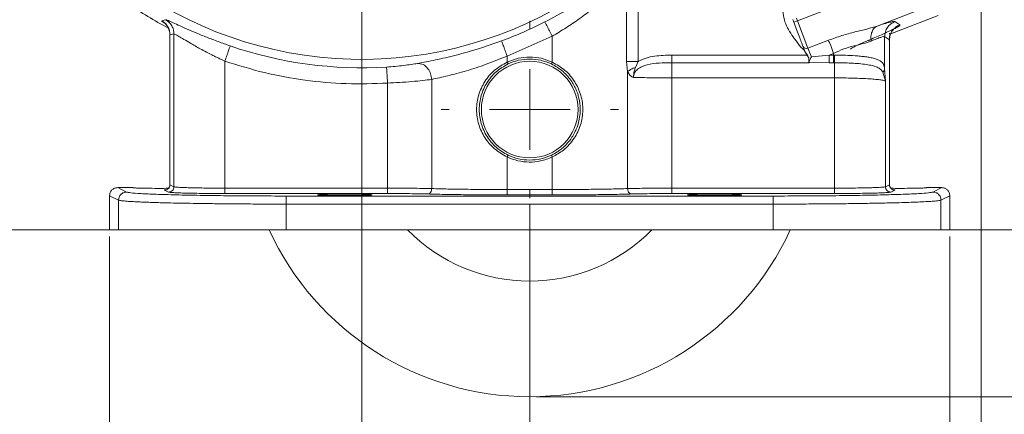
# Model space of a CAD drawing. Header units: inches. Extents: x 0.3 to 33.9, y 0.2 to 21.7.
# Tile 3 of 25: x 4.1 to 11.4, y 4.8 to 7.8. Entities that reach past the tile are written whole.
import ezdxf

# ---------------------------------------------------------------- set-up
doc = ezdxf.new("R2010")
doc.units = ezdxf.units.IN
doc.header["$MEASUREMENT"] = 0
doc.header["$PDSIZE"] = -1
doc.layers.add('SLD-0', color=7, linetype='Continuous', lineweight=15)
doc.styles.add('SLDTEXTSTYLE0', font='TXT', dxfattribs={"width": 0.75})
doc.dimstyles.new('SLDDIMSTYLE0', dxfattribs={"dimtxt": 0.25, "dimasz": 0.13, "dimexe": 0, "dimexo": 0.0625, "dimgap": 0.0625, "dimtad": 0, "dimtih": 1, "dimtoh": 1, "dimdec": 4, "dimrnd": 1e-09, "dimzin": 12, "dimdsep": 46, "dimtxsty": 'SLDTEXTSTYLE0', "dimsah": 1, "dimcen": 0.09, "dimadec": 0, "dimazin": 3, "dimtfac": 1, "dimtdec": 4, "dimtofl": 0, "dimtmove": 0, "dimatfit": 3, "dimfxl": 1, "dimfrac": 2, "dimtolj": 1, "dimtzin": 12, "dimarcsym": 0})
doc.dimstyles.new('SLDDIMSTYLE1', dxfattribs={"dimtxt": 0.25, "dimasz": 0.13, "dimexe": 0, "dimexo": 0.0625, "dimgap": 0.0625, "dimtad": 0, "dimtih": 1, "dimtoh": 1, "dimdec": 4, "dimrnd": 1e-09, "dimzin": 4, "dimdsep": 46, "dimtxsty": 'SLDTEXTSTYLE0', "dimsah": 1, "dimcen": 0.09, "dimadec": 0, "dimazin": 1, "dimtfac": 1, "dimtdec": 4, "dimtofl": 0, "dimtmove": 0, "dimatfit": 3, "dimfxl": 1, "dimfrac": 2, "dimtolj": 1, "dimtzin": 12, "dimarcsym": 0})
doc.dimstyles.new('SLDDIMSTYLE2', dxfattribs={"dimtxt": 0.25, "dimasz": 0.13, "dimexe": 0, "dimexo": 0.0625, "dimgap": 0.0625, "dimtad": 0, "dimtih": 1, "dimtoh": 1, "dimdec": 4, "dimrnd": 1e-09, "dimzin": 12, "dimdsep": 46, "dimtxsty": 'SLDTEXTSTYLE0', "dimsah": 1, "dimcen": 0.09, "dimadec": 0, "dimazin": 3, "dimtfac": 1, "dimtdec": 4, "dimtmove": 0, "dimatfit": 0, "dimfxl": 1, "dimfrac": 2, "dimtolj": 1, "dimtzin": 12, "dimarcsym": 0})

# ---------------------------------------------------------------- blocks, each defined once
blk = doc.blocks.new('*D10')
at = {"layer": 'SLD-0'}
for p, q in [((6.6938, 13.5153), (14.6169, 13.5153)), ((14.4919, 13.5153), (14.4919, 9.6539)), ((14.0128, 9.2798), (13.9621, 9.2798)), ((13.9621, 9.2798), (13.9621, 8.883)), ((14.971, 9.2798), (15.0218, 9.2798)), ((15.0218, 9.2798), (15.0218, 8.883)), ((13.9621, 8.883), (14.0128, 8.883)), ((15.0218, 8.883), (14.971, 8.883)), ((14.4919, 4.9707), (14.4919, 8.8322)), ((7.9438, 4.9707), (14.6169, 4.9707))]:
    blk.add_line(p, q, dxfattribs=at)
for points in [[(14.4919, 13.5153), (14.4719, 13.3853), (14.5119, 13.3853)], [(14.4919, 4.9707), (14.5119, 5.1007), (14.4719, 5.1007)]]:
    blk.add_solid(points, dxfattribs=at)
at = {"layer": 'SLD-0', "char_height": 0.25, "attachment_point": 1, "style": 'SLDTEXTSTYLE0'}
for s, insert in [('8.54', (14.0671, 9.6529, 0.0039)), ('217.0', (14.0763, 9.2052, 0.0039))]:
    blk.add_mtext(s, dxfattribs=dict(at, insert=insert))
blk = doc.blocks.new('*D11')
at = {"layer": 'SLD-0'}
for p, q in [((6.6938, 13.5153), (12.9634, 13.5153)), ((12.8384, 13.5153), (12.8384, 10.2739)), ((12.3593, 9.8998), (12.3085, 9.8998)), ((12.3085, 9.8998), (12.3085, 9.503)), ((13.3175, 9.8998), (13.3683, 9.8998)), ((13.3683, 9.8998), (13.3683, 9.503)), ((12.3085, 9.503), (12.3593, 9.503)), ((12.8384, 6.2107), (12.8384, 9.4522)), ((13.3683, 9.503), (13.3175, 9.503)), ((11.003, 6.2107), (12.9634, 6.2107))]:
    blk.add_line(p, q, dxfattribs=at)
for points in [[(12.8384, 13.5153), (12.8184, 13.3853), (12.8584, 13.3853)], [(12.8384, 6.2107), (12.8584, 6.3407), (12.8184, 6.3407)]]:
    blk.add_solid(points, dxfattribs=at)
at = {"layer": 'SLD-0', "char_height": 0.25, "attachment_point": 1, "style": 'SLDTEXTSTYLE0'}
for s, insert in [('7.30', (12.4136, 10.2729, 0.0039)), ('185.5', (12.4228, 9.8252, 0.0039))]:
    blk.add_mtext(s, dxfattribs=dict(at, insert=insert))
blk = doc.blocks.new('*D12')
at = {"layer": 'SLD-0'}
for p, q in [((3.1739, 10.5509), (3.1739, 2.0898)), ((7.8938, 6.3962), (7.8938, 2.0898)), ((3.1739, 2.2148), (4.9151, 2.2148)), ((5.0547, 2.2516), (5.0039, 2.2516)), ((5.0039, 2.2516), (5.0039, 1.8547)), ((6.0129, 2.2516), (6.0637, 2.2516)), ((6.0637, 2.2516), (6.0637, 1.8547)), ((7.8938, 2.2148), (6.1525, 2.2148)), ((5.0039, 1.8547), (5.0547, 1.8547)), ((6.0637, 1.8547), (6.0129, 1.8547))]:
    blk.add_line(p, q, dxfattribs=at)
for points in [[(3.1739, 2.2148), (3.3039, 2.1948), (3.3039, 2.2348)], [(7.8938, 2.2148), (7.7638, 2.2348), (7.7638, 2.1948)]]:
    blk.add_solid(points, dxfattribs=at)
at = {"layer": 'SLD-0', "char_height": 0.25, "attachment_point": 1, "style": 'SLDTEXTSTYLE0'}
for s, insert in [('4.72', (5.109, 2.6247, 0.0039)), ('119.9', (5.1182, 2.177, 0.0039))]:
    blk.add_mtext(s, dxfattribs=dict(at, insert=insert))
blk = doc.blocks.new('*D13')
at = {"layer": 'SLD-0'}
for p, q in [((11.252, 8.0773), (11.252, 2.0898)), ((7.8938, 6.3962), (7.8938, 2.0898)), ((7.8938, 2.2148), (9.0466, 2.2148)), ((9.1861, 2.2516), (9.1354, 2.2516)), ((9.1354, 2.2516), (9.1354, 1.8547)), ((9.9596, 2.2516), (10.0104, 2.2516)), ((10.0104, 2.2516), (10.0104, 1.8547)), ((11.252, 2.2148), (10.0992, 2.2148)), ((9.1354, 1.8547), (9.1861, 1.8547)), ((10.0104, 1.8547), (9.9596, 1.8547))]:
    blk.add_line(p, q, dxfattribs=at)
for points in [[(7.8938, 2.2148), (8.0238, 2.1948), (8.0238, 2.2348)], [(11.252, 2.2148), (11.122, 2.2348), (11.122, 2.1948)]]:
    blk.add_solid(points, dxfattribs=at)
at = {"layer": 'SLD-0', "char_height": 0.25, "attachment_point": 1, "style": 'SLDTEXTSTYLE0'}
for s, insert in [('3.36', (9.1481, 2.6247, -0.972)), ('85.3', (9.2496, 2.177, -0.972))]:
    blk.add_mtext(s, dxfattribs=dict(at, insert=insert))
blk = doc.blocks.new('*D14')
at = {"layer": 'SLD-0'}
for p, q in [((7.8938, 6.3962), (7.8938, 3.2709)), ((4.7688, 6.1607), (4.7688, 3.2709)), ((4.7688, 3.3959), (5.805, 3.3959)), ((5.9445, 3.4327), (5.8938, 3.4327)), ((5.8938, 3.4327), (5.8938, 3.0358)), ((6.718, 3.4327), (6.7688, 3.4327)), ((6.7688, 3.4327), (6.7688, 3.0358)), ((7.8938, 3.3959), (6.8576, 3.3959)), ((5.8938, 3.0358), (5.9445, 3.0358)), ((6.7688, 3.0358), (6.718, 3.0358))]:
    blk.add_line(p, q, dxfattribs=at)
for points in [[(4.7688, 3.3959), (4.8988, 3.3759), (4.8988, 3.4159)], [(7.8938, 3.3959), (7.7638, 3.4159), (7.7638, 3.3759)]]:
    blk.add_solid(points, dxfattribs=at)
at = {"layer": 'SLD-0', "char_height": 0.25, "attachment_point": 1, "style": 'SLDTEXTSTYLE0'}
for s, insert in [('3.13', (5.9064, 3.8058, -0.972)), ('79.4', (6.008, 3.3581, -0.972))]:
    blk.add_mtext(s, dxfattribs=dict(at, insert=insert))
blk = doc.blocks.new('*D15')
at = {"layer": 'SLD-0'}
for p, q in [((7.8938, 6.3962), (7.8938, 3.2709)), ((11.0188, 6.1607), (11.0188, 3.2709)), ((7.8938, 3.3959), (8.93, 3.3959)), ((9.0695, 3.4327), (9.0188, 3.4327)), ((9.0188, 3.4327), (9.0188, 3.0358)), ((9.843, 3.4327), (9.8938, 3.4327)), ((9.8938, 3.4327), (9.8938, 3.0358)), ((11.0188, 3.3959), (9.9826, 3.3959)), ((9.0188, 3.0358), (9.0695, 3.0358)), ((9.8938, 3.0358), (9.843, 3.0358))]:
    blk.add_line(p, q, dxfattribs=at)
for points in [[(7.8938, 3.3959), (8.0238, 3.3759), (8.0238, 3.4159)], [(11.0188, 3.3959), (10.8888, 3.4159), (10.8888, 3.3759)]]:
    blk.add_solid(points, dxfattribs=at)
at = {"layer": 'SLD-0', "char_height": 0.25, "attachment_point": 1, "style": 'SLDTEXTSTYLE0'}
for s, insert in [('3.13', (9.0314, 3.8058, -0.972)), ('79.4', (9.133, 3.3581, -0.972))]:
    blk.add_mtext(s, dxfattribs=dict(at, insert=insert))
blk = doc.blocks.new('*D16')
at = {"layer": 'SLD-0'}
for p, q in [((6.6438, 9.3716), (6.6438, 4.2158)), ((7.8938, 6.3962), (7.8938, 4.2158)), ((6.6438, 4.3408), (6.3938, 4.3408)), ((6.882, 4.3776), (6.8313, 4.3776)), ((6.8313, 4.3776), (6.8313, 3.9807)), ((7.6555, 4.3776), (7.7063, 4.3776)), ((7.7063, 4.3776), (7.7063, 3.9807)), ((7.8938, 4.3408), (8.1438, 4.3408)), ((6.8313, 3.9807), (6.882, 3.9807)), ((7.7063, 3.9807), (7.6555, 3.9807))]:
    blk.add_line(p, q, dxfattribs=at)
for points in [[(6.6438, 4.3408), (6.5138, 4.3608), (6.5138, 4.3208)], [(7.8938, 4.3408), (8.0238, 4.3208), (8.0238, 4.3608)]]:
    blk.add_solid(points, dxfattribs=at)
at = {"layer": 'SLD-0', "char_height": 0.25, "attachment_point": 1, "style": 'SLDTEXTSTYLE0'}
for s, insert in [('1.25', (6.8439, 4.7507, -0.972)), ('31.8', (6.9455, 4.303, -0.972))]:
    blk.add_mtext(s, dxfattribs=dict(at, insert=insert))
blk = doc.blocks.new('*D17')
at = {"layer": 'SLD-0'}
for p, q in [((5.58, 10.4353), (2.1002, 10.4353)), ((2.2252, 10.4353), (2.2252, 8.7339)), ((1.7461, 8.3598), (1.6953, 8.3598)), ((1.6953, 8.3598), (1.6953, 7.963)), ((2.7043, 8.3598), (2.7551, 8.3598)), ((2.7551, 8.3598), (2.7551, 7.963)), ((1.6953, 7.963), (1.7461, 7.963)), ((2.2252, 6.2107), (2.2252, 7.9122)), ((2.7551, 7.963), (2.7043, 7.963)), ((4.7846, 6.2107), (2.1002, 6.2107))]:
    blk.add_line(p, q, dxfattribs=at)
for points in [[(2.2252, 10.4353), (2.2052, 10.3053), (2.2452, 10.3053)], [(2.2252, 6.2107), (2.2452, 6.3407), (2.2052, 6.3407)]]:
    blk.add_solid(points, dxfattribs=at)
at = {"layer": 'SLD-0', "char_height": 0.25, "attachment_point": 1, "style": 'SLDTEXTSTYLE0'}
for s, insert in [('4.22', (1.8004, 8.7329, -0.972)), ('107.3', (1.8096, 8.2852, -0.972))]:
    blk.add_mtext(s, dxfattribs=dict(at, insert=insert))
blk = doc.blocks.new('SW_CENTERMARKSYMBOL_1')
at = {"layer": 'SLD-0', "color": 0}
for p, q in [((0, 0.6), (0, 0.6595)), ((0, 0), (0, 0.3)), ((-0.6, 0), (-0.6595, 0)), ((0, 0), (-0.3, 0)), ((0, 0), (0, -0.3)), ((0, 0), (0.3, 0)), ((0.6, 0), (0.6595, 0)), ((0, -0.6), (0, -0.6595))]:
    blk.add_line(p, q, dxfattribs=at)

msp = doc.modelspace()

# ---------------------------------------------------------------- linework, layer by layer
at = {"color": 7, "linetype": 'Continuous', "lineweight": 15}
for p, q in [((8.6126, 7.46282), (8.6126, 8.06984)), ((8.70079, 7.46282), (8.70079, 8.06984)), ((10.80972, 8.12137), (9.88548, 7.76658)), ((10.89919, 7.88829), (10.47855, 7.72682)), ((5.15632, 7.76646), (5.18527, 7.77308)), ((9.85028, 7.77457), (9.85747, 7.75583)), ((9.88548, 7.76658), (9.85747, 7.75583)), ((9.87828, 7.78532), (9.88548, 7.76658)), ((9.88548, 7.76658), (9.96375, 7.56267)), ((10.93118, 7.80497), (10.57205, 7.66711)), ((10.61067, 7.75996), (10.64666, 7.73522)), ((5.21726, 7.66202), (5.21726, 6.54667)), ((5.21778, 7.66171), (5.24748, 7.66791)), ((5.21778, 6.54676), (5.21778, 7.66171)), ((5.24748, 6.53192), (5.24748, 7.66791)), ((7.72613, 7.50376), (8.06141, 7.65038)), ((8.06141, 7.65038), (8.06141, 7.45841)), ((9.96375, 7.56267), (10.11672, 7.62139)), ((10.53378, 7.64808), (10.53378, 7.41148)), ((10.53378, 7.64808), (10.56977, 7.62334)), ((10.56977, 7.62334), (10.56977, 6.54676)), ((10.57029, 6.54671), (10.57029, 7.62377)), ((9.96375, 7.56267), (9.98889, 7.49719)), ((7.72613, 7.45841), (7.72613, 7.50376)), ((9.9559, 7.51086), (8.95136, 7.51086)), ((9.93962, 7.53896), (9.94013, 7.53774)), ((9.94013, 7.53774), (9.9559, 7.51086)), ((9.94058, 7.53932), (9.94105, 7.53811)), ((9.94105, 7.53811), (9.9566, 7.51139)), ((9.98889, 7.49719), (10.12134, 7.51086)), ((10.12134, 7.51086), (10.1543, 7.52351)), ((10.1543, 7.51086), (10.12134, 7.51086)), ((10.1543, 7.52351), (10.1543, 7.51086)), ((10.16177, 7.51084), (10.1543, 7.51086)), ((5.62696, 6.5215), (5.62696, 7.46561)), ((7.73257, 7.44486), (7.72614, 7.45841)), ((8.06141, 7.45841), (8.05497, 7.44486)), ((8.6223, 7.38876), (8.6126, 7.46282)), ((8.70079, 7.46282), (8.68069, 7.41939)), ((9.97251, 7.45429), (8.95136, 7.45429)), ((9.97081, 7.45866), (9.97251, 7.45429)), ((9.97174, 7.45814), (9.97195, 7.45759)), ((9.97195, 7.45759), (9.97234, 7.45659)), ((9.97234, 7.45659), (9.97245, 7.45623)), ((9.97247, 7.45623), (10.12134, 7.45429)), ((10.12134, 7.45429), (10.1543, 7.45429)), ((10.16059, 7.45428), (10.1543, 7.45429)), ((10.53378, 7.41148), (10.54007, 7.31632)), ((7.16525, 6.51798), (7.16525, 7.32998)), ((8.6223, 6.51798), (8.6223, 7.38876)), ((8.95136, 6.5215), (8.95136, 7.34116)), ((8.95136, 7.34116), (10.16059, 7.34116)), ((10.16059, 7.34116), (10.16059, 6.5215)), ((10.52137, 7.38289), (10.54007, 7.31632)), ((6.83619, 7.30226), (6.83619, 6.5215)), ((10.54007, 7.31632), (10.54007, 6.53192)), ((7.72613, 6.51102), (7.72613, 6.75304)), ((7.72614, 6.75304), (7.73257, 6.76658)), ((8.06141, 6.75304), (8.05497, 6.76658)), ((8.06141, 6.75304), (8.06141, 6.51102)), ((4.82877, 6.52522), (4.89448, 6.49238)), ((4.82877, 6.52522), (4.94027, 6.52522)), ((4.94027, 6.52522), (4.95332, 6.52342)), ((5.21778, 6.54676), (5.24748, 6.53192)), ((5.62696, 6.5215), (6.83619, 6.5215)), ((8.95136, 6.5215), (10.16059, 6.5215)), ((10.54007, 6.53192), (10.56977, 6.54676)), ((10.57029, 6.54668), (10.57029, 6.54671)), ((10.84727, 6.52522), (10.95877, 6.52522)), ((10.89306, 6.49238), (10.95877, 6.52522)), ((4.76877, 6.46528), (4.83457, 6.4324)), ((4.76877, 6.21072), (4.76877, 6.46528)), ((5.20754, 6.49193), (5.17783, 6.50678)), ((6.83619, 6.48151), (5.62696, 6.48151)), ((6.08285, 6.46285), (9.70469, 6.46285)), ((7.72613, 6.51102), (8.06141, 6.51102)), ((8.06141, 6.47104), (7.72613, 6.47104)), ((10.16059, 6.48151), (8.95136, 6.48151)), ((10.60972, 6.50678), (10.58001, 6.49193)), ((11.01877, 6.46528), (10.95298, 6.4324)), ((11.01877, 6.21072), (11.01877, 6.46528)), ((4.83457, 6.4324), (4.83457, 6.21072)), ((6.08285, 6.40287), (6.08285, 6.21072)), ((9.70469, 6.40287), (6.08285, 6.40287)), ((9.70469, 6.40287), (9.70469, 6.21072)), ((10.95298, 6.4324), (10.95298, 6.21072)), ((4.76877, 6.21072), (4.83457, 6.21072)), ((4.83457, 6.21072), (6.08285, 6.21072)), ((6.08285, 6.21072), (9.70469, 6.21072)), ((9.70469, 6.21072), (10.95298, 6.21072)), ((10.95298, 6.21072), (11.01877, 6.21072))]:
    msp.add_line(p, q, dxfattribs=at)
at = {"color": 8, "linetype": 'Continuous', "lineweight": 15}
msp.add_line((10.42386, 7.62484), (10.41334, 7.61737), dxfattribs=at)
at = {"color": 7, "linetype": 'Continuous', "lineweight": 15}
msp.add_circle((7.89377, 7.10572), 0.3595, dxfattribs=at)
at = {"color": 8, "linetype": 'Continuous', "lineweight": 15}
msp.add_arc((6.64377, 10.43532), 2.95632, 192.140895, 331.341643, dxfattribs=at)
at = {"color": 7, "linetype": 'Continuous', "lineweight": 15}
for centre, radius, start, end in [((6.64377, 10.43532), 3.08, 235.683879, 242.141607), ((6.64377, 10.43532), 3.00507, 290.264624, 296.977795), ((6.64377, 10.43532), 3.01903, 251.099066, 273.514429), ((9.95197, 7.5884), 0.0283, 205.117058, 294.596291), ((7.89377, 7.10572), 2.135, 204.784327, 270), ((7.89377, 7.10572), 1.2755, 224.562398, 270), ((7.89377, 7.10572), 1.2755, 270, 315.437602), ((7.89377, 7.10572), 2.135, 270, 335.215673)]:
    msp.add_arc(centre, radius, start, end, dxfattribs=at)
for points, knots in [([(8.00701, 7.75726), (8.06593, 7.78856), (8.18393, 7.85124), (8.34738, 7.95474), (8.49736, 8.06058), (8.58046, 8.12704), (8.62209, 8.16034)], [0, 0, 0, 0, 0.2486008, 0.4977993, 0.7483564, 1, 1, 1, 1]), ([(8.06141, 7.65038), (8.09596, 7.67136), (8.16495, 7.71325), (8.26641, 7.78255), (8.35563, 7.84858), (8.43303, 7.91037), (8.49742, 7.96482), (8.55796, 8.01854), (8.59443, 8.05278), (8.6126, 8.06984)], [0, 0, 0, 0, 0.1620415, 0.3236402, 0.4991122, 0.624439, 0.7500882, 0.8754622, 1, 1, 1, 1]), ([(9.76622, 7.99073), (9.76595, 7.97911), (9.76542, 7.95644), (9.76673, 7.92438), (9.77008, 7.89502), (9.7734, 7.85575), (9.7795, 7.80468), (9.79566, 7.74272), (9.82518, 7.6859), (9.85629, 7.64167), (9.88323, 7.60666), (9.89953, 7.58257), (9.91449, 7.56436), (9.92998, 7.55453), (9.93642, 7.54413), (9.93962, 7.53896)], [0, 0, 0, 0, 0.0696248, 0.135872, 0.1920294, 0.2466448, 0.3720298, 0.4999181, 0.6277969, 0.7531801, 0.8237003, 0.8923513, 0.9276181, 0.9640204, 1, 1, 1, 1]), ([(5.15632, 7.76646), (5.16519, 7.76057), (5.18292, 7.74879), (5.20233, 7.72306), (5.21532, 7.69357), (5.21696, 7.67233), (5.21778, 7.66171)], [0, 0, 0, 0, 0.25000195, 0.5, 0.74999805, 1, 1, 1, 1]), ([(5.18527, 7.77308), (5.18878, 7.77246), (5.1958, 7.77122), (5.22916, 7.75691), (5.27706, 7.73529), (5.33841, 7.70773), (5.41026, 7.67657), (5.4904, 7.64365), (5.57628, 7.61046), (5.636, 7.58952), (5.66581, 7.57907)], [0, 0, 0, 0, 0.1277255, 0.2548353, 0.3809509, 0.5064395, 0.6310282, 0.7546119, 0.8775348, 1, 1, 1, 1]), ([(5.18527, 7.77308), (5.19423, 7.76721), (5.21217, 7.75547), (5.23183, 7.72965), (5.24499, 7.69998), (5.24665, 7.6786), (5.24748, 7.66791)], [0, 0, 0, 0, 0.25000193, 0.50000329, 0.75000144, 1, 1, 1, 1]), ([(5.1882, 7.73991), (5.18747, 7.74026), (5.1863, 7.7408), (5.19278, 7.7334), (5.20015, 7.72311), (5.20749, 7.70935), (5.2152, 7.68868), (5.21643, 7.67222), (5.21726, 7.66105)], [0, 0, 0, 0, 0.2804599, 0.4477384, 0.5732872, 0.6789221, 0.7821454, 1, 1, 1, 1]), ([(5.20508, 7.71323), (5.20584, 7.71182), (5.20877, 7.70637), (5.21518, 7.68841), (5.21642, 7.67211), (5.21727, 7.66105)], [0, 0, 0, 0, 0.101501, 0.390368, 1, 1, 1, 1]), ([(10.11672, 7.62139), (10.1499, 7.63332), (10.21532, 7.65686), (10.3121, 7.6828), (10.40201, 7.70377), (10.45352, 7.71929), (10.47855, 7.72682)], [0, 0, 0, 0, 0.2652025, 0.5230816, 0.7683608, 1, 1, 1, 1]), ([(10.64666, 7.73522), (10.64706, 7.73458), (10.64787, 7.73329), (10.64442, 7.72957), (10.63881, 7.72547), (10.63269, 7.72161), (10.62746, 7.71852), (10.62148, 7.71514), (10.61473, 7.7115), (10.60366, 7.70571), (10.58653, 7.69716), (10.564, 7.68645), (10.54178, 7.67621), (10.50048, 7.65755), (10.45794, 7.63939), (10.42386, 7.62484)], [0, 0, 0, 0, 0.0801855, 0.1607443, 0.2415159, 0.2797187, 0.3178632, 0.3560167, 0.3942462, 0.4326183, 0.5257854, 0.6198304, 0.6826351, 0.7456971, 1, 1, 1, 1]), ([(10.47855, 7.72682), (10.47062, 7.72204), (10.45477, 7.71246), (10.43894, 7.68541), (10.4304, 7.65213), (10.43238, 7.62734), (10.43336, 7.61495)], [0, 0, 0, 0, 0.24999502, 0.50000176, 0.7499944, 1, 1, 1, 1]), ([(10.47855, 7.72682), (10.49699, 7.73267), (10.53392, 7.74437), (10.57392, 7.75536), (10.60181, 7.76141), (10.60772, 7.76044), (10.61067, 7.75996)], [0, 0, 0, 0, 0.2512882, 0.5031128, 0.7523636, 1, 1, 1, 1]), ([(5.24748, 7.66791), (5.25016, 7.66723), (5.25565, 7.66585), (5.28211, 7.65085), (5.32022, 7.62805), (5.36285, 7.60276), (5.40468, 7.57871), (5.44456, 7.55647), (5.48649, 7.53396), (5.52499, 7.51422), (5.55595, 7.49885), (5.58089, 7.48687), (5.60432, 7.47589), (5.61958, 7.46896), (5.62696, 7.46561)], [0, 0, 0, 0, 0.1193214, 0.2444647, 0.3682555, 0.493693, 0.5747772, 0.6549957, 0.7469892, 0.8246597, 0.8737475, 0.9184699, 0.9605532, 1, 1, 1, 1]), ([(10.42386, 7.62484), (10.40346, 7.61613), (10.36298, 7.59885), (10.31825, 7.57809), (10.2879, 7.56239), (10.28321, 7.55768), (10.28089, 7.55535)], [0, 0, 0, 0, 0.2558997, 0.507701, 0.7554299, 1, 1, 1, 1]), ([(10.43336, 7.61495), (10.4476, 7.62087), (10.47551, 7.63249), (10.50592, 7.64351), (10.52704, 7.64953), (10.53154, 7.64856), (10.53378, 7.64808)], [0, 0, 0, 0, 0.2576885, 0.5051676, 0.7534561, 1, 1, 1, 1]), ([(10.56839, 7.61841), (10.56838, 7.62208), (10.56835, 7.62956), (10.56952, 7.64363), (10.57177, 7.65853), (10.57301, 7.66938), (10.57025, 7.67174), (10.56885, 7.67293)], [0, 0, 0, 0, 0.09485142, 0.1934305, 0.41862635, 0.70662265, 1, 1, 1, 1]), ([(7.05899, 7.44877), (7.10179, 7.45675), (7.18698, 7.47262), (7.34445, 7.50915), (7.51283, 7.55589), (7.62741, 7.59616), (7.6846, 7.61626)], [0, 0, 0, 0, 0.2531232, 0.5037522, 0.7523223, 1, 1, 1, 1]), ([(10.1543, 7.52351), (10.17961, 7.53511), (10.22978, 7.5581), (10.30594, 7.57956), (10.37651, 7.59515), (10.4144, 7.60834), (10.43336, 7.61495)], [0, 0, 0, 0, 0.2546965, 0.5046696, 0.7520292, 1, 1, 1, 1]), ([(7.16525, 7.32998), (7.20372, 7.33826), (7.28072, 7.35482), (7.42133, 7.39248), (7.57205, 7.44109), (7.67419, 7.48263), (7.72613, 7.50376)], [0, 0, 0, 0, 0.2490619, 0.4984723, 0.7449366, 1, 1, 1, 1]), ([(8.06141, 7.45841), (8.03449, 7.46913), (7.98071, 7.49055), (7.89377, 7.49906), (7.80684, 7.49055), (7.75306, 7.46913), (7.72614, 7.45841)], [0, 0, 0, 0, 0.2502608, 0.5, 0.7497392, 1, 1, 1, 1]), ([(8.95136, 7.51086), (8.90843, 7.50974), (8.84396, 7.50805), (8.75885, 7.49152), (8.72013, 7.47238), (8.70079, 7.46282)], [0, 0, 0, 0, 0.4994387, 0.7499912, 1, 1, 1, 1]), ([(9.94058, 7.53932), (9.94056, 7.53932), (9.94054, 7.53932), (9.94042, 7.53928), (9.9403, 7.53923), (9.94014, 7.53917), (9.93992, 7.53908), (9.93974, 7.53901), (9.93962, 7.53896)], [0, 0, 0, 0, 0.2395307, 0.3684849, 0.499883, 0.6316154, 0.7605699, 1, 1, 1, 1]), ([(9.94013, 7.53774), (9.94026, 7.53779), (9.94053, 7.5379), (9.94084, 7.53802), (9.94102, 7.53809), (9.94104, 7.5381), (9.94105, 7.53811)], [0, 0, 0, 0, 0.2704717, 0.5624115, 0.7894763, 1, 1, 1, 1]), ([(9.9559, 7.51086), (9.95597, 7.51091), (9.95611, 7.51102), (9.95631, 7.51117), (9.95648, 7.5113), (9.95656, 7.51136), (9.9566, 7.51139)], [0, 0, 0, 0, 0.2455749, 0.500002, 0.7543596, 1, 1, 1, 1]), ([(9.9559, 7.51086), (9.95941, 7.50643), (9.96466, 7.49979), (9.96918, 7.48981), (9.97078, 7.47964), (9.9692, 7.46807), (9.97027, 7.46179), (9.97081, 7.45866)], [0, 0, 0, 0, 0.2510557, 0.3762507, 0.5013299, 0.7508188, 1, 1, 1, 1]), ([(9.9566, 7.51139), (9.96009, 7.50681), (9.96528, 7.50001), (9.96975, 7.48985), (9.97144, 7.47958), (9.97006, 7.46779), (9.97118, 7.46134), (9.97174, 7.45814)], [0, 0, 0, 0, 0.2538129, 0.3773737, 0.5041878, 0.7536359, 1, 1, 1, 1]), ([(9.98889, 7.49719), (9.98664, 7.49298), (9.98216, 7.48457), (9.97597, 7.47317), (9.97146, 7.46346), (9.9718, 7.45946), (9.97195, 7.45759)], [0, 0, 0, 0, 0.2519107, 0.5031458, 0.7668592, 1, 1, 1, 1]), ([(10.16177, 7.51084), (10.1617, 7.50394), (10.16158, 7.49015), (10.16127, 7.47328), (10.16092, 7.46091), (10.1607, 7.45649), (10.16059, 7.45428)], [0, 0, 0, 0, 0.2797701, 0.55953659, 0.77976305, 1, 1, 1, 1]), ([(10.16177, 7.51084), (10.18869, 7.5105), (10.24089, 7.50984), (10.30567, 7.50667), (10.35535, 7.50265), (10.39254, 7.49834), (10.42729, 7.49274), (10.45842, 7.48549), (10.4848, 7.47619), (10.5094, 7.46253), (10.52789, 7.44392), (10.53192, 7.42171), (10.53378, 7.41148)], [0, 0, 0, 0, 0.1384614, 0.2684568, 0.3505384, 0.4289336, 0.5036872, 0.5926669, 0.6763058, 0.754763, 0.8870666, 1, 1, 1, 1]), ([(6.82884, 7.42196), (6.85057, 7.42349), (6.89414, 7.42654), (6.95622, 7.43325), (7.01317, 7.4409), (7.04369, 7.44614), (7.05899, 7.44877)], [0, 0, 0, 0, 0.2478205, 0.4970866, 0.7478507, 1, 1, 1, 1]), ([(7.05899, 7.44877), (7.07301, 7.44775), (7.10106, 7.44573), (7.1358, 7.41399), (7.15836, 7.37331), (7.16295, 7.34443), (7.16525, 7.32998)], [0, 0, 0, 0, 0.2795799, 0.559159, 0.7795792, 1, 1, 1, 1]), ([(7.72613, 6.75304), (7.69355, 6.77157), (7.6286, 6.80851), (7.55625, 6.89446), (7.50943, 6.99505), (7.4934, 7.10572), (7.50946, 7.21638), (7.55623, 7.317), (7.62861, 7.40293), (7.69355, 7.43987), (7.72613, 7.45841)], [0, 0, 0, 0, 0.1260397, 0.251234, 0.3758464, 0.4999961, 0.6241569, 0.7487656, 0.8739621, 1, 1, 1, 1]), ([(7.73257, 6.76658), (7.70184, 6.78443), (7.64039, 6.82012), (7.57233, 6.9028), (7.52834, 6.99944), (7.51324, 7.10575), (7.52836, 7.21188), (7.56249, 7.28745), (7.59264, 7.33059), (7.61475, 7.35785), (7.65549, 7.4005), (7.70175, 7.42712), (7.73257, 7.44486)], [0, 0, 0, 0, 0.1250461, 0.2499824, 0.3749591, 0.4998238, 0.6247015, 0.7496759, 0.7912522, 0.812322, 0.8749552, 1, 1, 1, 1]), ([(8.05497, 7.44486), (8.06995, 7.43701), (8.10164, 7.42039), (8.13641, 7.39325), (8.16449, 7.36654), (8.18814, 7.34005), (8.21203, 7.3066), (8.23186, 7.27061), (8.24576, 7.23788), (8.25624, 7.20564), (8.26387, 7.17252), (8.26852, 7.13709), (8.27068, 7.07791), (8.26181, 7.02053), (8.24308, 6.96668), (8.22857, 6.93422), (8.20457, 6.89263), (8.17253, 6.85202), (8.13708, 6.81878), (8.1078, 6.79668), (8.08161, 6.77999), (8.06367, 6.77096), (8.05497, 6.76658)], [0, 0, 0, 0, 0.0596561, 0.1262689, 0.1553254, 0.1973826, 0.2524339, 0.3013006, 0.343374, 0.3786589, 0.4214992, 0.4635403, 0.5048181, 0.6305759, 0.6651181, 0.7071905, 0.756796, 0.835796, 0.8903122, 0.9290731, 0.9656251, 1, 1, 1, 1]), ([(8.06141, 7.45841), (8.09429, 7.43968), (8.15982, 7.40235), (8.23251, 7.31531), (8.27909, 7.21345), (8.29421, 7.10156), (8.27667, 6.99008), (8.22711, 6.88721), (8.1535, 6.80426), (8.09009, 6.76899), (8.06141, 6.75304)], [0, 0, 0, 0, 0.1271949, 0.2535415, 0.3792696, 0.5045639, 0.6298636, 0.7556329, 0.8894805, 1, 1, 1, 1]), ([(8.6223, 7.38876), (8.63051, 7.39424), (8.64694, 7.40522), (8.66944, 7.41466), (8.68069, 7.41939)], [0, 0, 0, 0, 0.50000002, 1, 1, 1, 1]), ([(8.68069, 7.41939), (8.67793, 7.41162), (8.6734, 7.39891), (8.6685, 7.37856), (8.66625, 7.36335), (8.66558, 7.35267), (8.66547, 7.34934), (8.66542, 7.34782), (8.6654, 7.34657), (8.66536, 7.34551), (8.66537, 7.34517), (8.66537, 7.34514), (8.66538, 7.34514), (8.66538, 7.34514), (8.66538, 7.34514), (8.66538, 7.34514), (8.66538, 7.34514), (8.66538, 7.34514), (8.66538, 7.34516), (8.66539, 7.34517), (8.66539, 7.34518)], [0, 0, 0, 0, 0.3253722, 0.5325992, 0.8280117, 0.9269727, 0.9496367, 0.9579264, 0.9861998, 0.9982874, 0.9991655, 0.9993553, 0.9993767, 0.9993841, 0.99939, 0.9993956, 0.9994023, 0.9994222, 0.999613, 1, 1, 1, 1]), ([(8.95136, 7.45429), (8.91971, 7.45389), (8.85821, 7.45311), (8.78328, 7.4444), (8.7296, 7.42694), (8.69595, 7.4075), (8.67539, 7.384), (8.66654, 7.36216), (8.66577, 7.35082), (8.66539, 7.34518)], [0, 0, 0, 0, 0.2838417, 0.5517745, 0.675697, 0.7915948, 0.8985944, 0.9495968, 1, 1, 1, 1]), ([(9.97174, 7.45814), (9.9717, 7.45822), (9.97162, 7.45838), (9.97139, 7.45856), (9.97111, 7.45866), (9.97091, 7.45866), (9.97081, 7.45866)], [0, 0, 0, 0, 0.2450411, 0.5000504, 0.755489, 1, 1, 1, 1]), ([(9.97245, 7.45623), (9.9725, 7.45593), (9.97261, 7.45532), (9.97254, 7.45464), (9.97251, 7.45429)], [0, 0, 0, 0, 0.5017616, 1, 1, 1, 1]), ([(10.16059, 7.45428), (10.18199, 7.45406), (10.2248, 7.45362), (10.28698, 7.45124), (10.34528, 7.44731), (10.39799, 7.44136), (10.44336, 7.43293), (10.4797, 7.42114), (10.5068, 7.40605), (10.51655, 7.39055), (10.52137, 7.38289)], [0, 0, 0, 0, 0.1246945, 0.2493649, 0.3746842, 0.5003337, 0.6263103, 0.7524234, 0.8775849, 1, 1, 1, 1]), ([(10.53378, 7.41148), (10.53308, 7.40635), (10.53168, 7.39609), (10.52481, 7.38729), (10.52137, 7.38289)], [0, 0, 0, 0, 0.4999985, 1, 1, 1, 1]), ([(6.83619, 7.30226), (6.86574, 7.30377), (6.92785, 7.30693), (7.01671, 7.3138), (7.09945, 7.32184), (7.14333, 7.32727), (7.16525, 7.32998)], [0, 0, 0, 0, 0.2380312, 0.5003828, 0.7505046, 1, 1, 1, 1]), ([(8.66539, 7.34518), (8.66274, 7.34583), (8.65274, 7.34829), (8.6366, 7.36229), (8.62737, 7.37938), (8.6223, 7.38876)], [0, 0, 0, 0, 0.13988317, 0.52827002, 1, 1, 1, 1]), ([(8.95136, 7.34116), (8.92626, 7.34121), (8.8755, 7.34131), (8.80094, 7.3421), (8.72879, 7.34333), (8.68667, 7.34456), (8.66539, 7.34518)], [0, 0, 0, 0, 0.2417603, 0.4890079, 0.7417517, 1, 1, 1, 1]), ([(10.54007, 7.31632), (10.53829, 7.31761), (10.535, 7.31999), (10.52207, 7.3232), (10.50201, 7.3267), (10.47071, 7.33036), (10.42235, 7.33417), (10.36496, 7.33723), (10.29942, 7.33947), (10.2306, 7.34089), (10.18372, 7.34107), (10.16059, 7.34116)], [0, 0, 0, 0, 0.0976362, 0.1811178, 0.2504354, 0.3807762, 0.5004951, 0.6301211, 0.7565696, 0.8798567, 1, 1, 1, 1]), ([(7.72614, 6.75304), (7.7524, 6.74252), (7.80491, 6.72149), (7.88978, 6.71262), (7.97749, 6.71995), (8.03261, 6.74168), (8.06141, 6.75304)], [0, 0, 0, 0, 0.244375, 0.4886014, 0.7328645, 1, 1, 1, 1]), ([(4.82877, 6.52522), (4.82451, 6.52495), (4.8162, 6.52444), (4.80121, 6.51942), (4.78512, 6.50844), (4.77149, 6.48885), (4.76968, 6.47316), (4.76877, 6.46528)], [0, 0, 0, 0, 0.13627144, 0.26533819, 0.50086393, 0.74926976, 1, 1, 1, 1]), ([(5.2061, 6.5202), (5.18546, 6.52006), (5.1397, 6.51973), (5.07824, 6.52009), (5.03105, 6.52073), (4.99225, 6.52156), (4.96253, 6.52266), (4.94361, 6.52397), (4.94143, 6.52478), (4.94027, 6.52522)], [0, 0, 0, 0, 0.1661448, 0.3683425, 0.4741878, 0.5828907, 0.7578994, 0.8706504, 1, 1, 1, 1]), ([(5.21725, 6.54734), (5.21715, 6.54517), (5.21695, 6.54082), (5.21521, 6.53414), (5.21225, 6.52761), (5.20638, 6.51927), (5.20325, 6.51686), (5.20093, 6.51507)], [0, 0, 0, 0, 0.1134355, 0.2278777, 0.3546249, 0.5187059, 1, 1, 1, 1]), ([(5.62696, 6.5215), (5.60307, 6.52154), (5.55499, 6.52161), (5.4859, 6.52222), (5.42128, 6.52317), (5.36496, 6.52444), (5.31687, 6.52603), (5.28556, 6.52756), (5.26549, 6.52903), (5.25255, 6.53038), (5.24926, 6.53138), (5.24748, 6.53192)], [0, 0, 0, 0, 0.1241767, 0.2499053, 0.3723244, 0.4998349, 0.6193186, 0.7498019, 0.8189627, 0.9023653, 1, 1, 1, 1]), ([(7.16525, 6.51798), (7.14266, 6.51851), (7.09862, 6.51955), (7.01678, 6.52065), (6.92893, 6.52136), (6.86695, 6.52145), (6.83619, 6.5215)], [0, 0, 0, 0, 0.2564989, 0.5000205, 0.7518993, 1, 1, 1, 1]), ([(8.95136, 6.5215), (8.9206, 6.52145), (8.85862, 6.52136), (8.77076, 6.52065), (8.68892, 6.51955), (8.64489, 6.51851), (8.6223, 6.51798)], [0, 0, 0, 0, 0.2481199, 0.4999798, 0.7435244, 1, 1, 1, 1]), ([(10.54007, 6.53192), (10.53699, 6.53114), (10.53155, 6.52976), (10.50851, 6.52798), (10.48277, 6.52661), (10.45438, 6.52548), (10.41634, 6.5243), (10.36626, 6.52317), (10.30164, 6.52222), (10.23256, 6.52161), (10.18448, 6.52154), (10.16059, 6.5215)], [0, 0, 0, 0, 0.14097629, 0.24998205, 0.33829302, 0.42168585, 0.50015974, 0.62768132, 0.75009228, 0.87582524, 1, 1, 1, 1]), ([(10.5885, 6.51382), (10.58842, 6.51395), (10.58825, 6.51426), (10.58493, 6.51636), (10.58163, 6.51926), (10.57943, 6.52153), (10.57734, 6.52415), (10.57545, 6.52707), (10.57385, 6.53017), (10.57099, 6.53723), (10.57061, 6.54277), (10.57029, 6.54734)], [0, 0, 0, 0, 0.1734373, 0.4055696, 0.4879675, 0.5536641, 0.6080802, 0.6571676, 0.70611, 0.7580632, 1, 1, 1, 1]), ([(10.84727, 6.52522), (10.84611, 6.52478), (10.84394, 6.52397), (10.82502, 6.52266), (10.7953, 6.52156), (10.7565, 6.52073), (10.70931, 6.52009), (10.64762, 6.51973), (10.60163, 6.52006), (10.58077, 6.52021)], [0, 0, 0, 0, 0.1291138, 0.2416603, 0.4163554, 0.5248605, 0.630514, 0.832348, 1, 1, 1, 1]), ([(11.01877, 6.46528), (11.01786, 6.47316), (11.01605, 6.48885), (11.00243, 6.50844), (10.98634, 6.51942), (10.97135, 6.52444), (10.96304, 6.52495), (10.95877, 6.52522)], [0, 0, 0, 0, 0.2507143, 0.499136, 0.7346428, 0.8637143, 1, 1, 1, 1]), ([(4.89448, 6.49238), (4.90257, 6.49042), (4.91874, 6.48649), (4.99615, 6.48089), (5.10962, 6.47575), (5.2588, 6.47127), (5.43742, 6.46761), (5.63923, 6.46491), (5.85699, 6.46318), (6.00757, 6.46296), (6.08285, 6.46285)], [0, 0, 0, 0, 0.1250265, 0.250039, 0.3750523, 0.5000532, 0.6250508, 0.7500358, 0.8750205, 1, 1, 1, 1]), ([(5.62696, 6.48151), (5.60039, 6.48155), (5.54724, 6.48163), (5.47039, 6.48224), (5.39915, 6.48319), (5.33612, 6.48448), (5.28346, 6.48607), (5.24342, 6.48788), (5.21608, 6.48986), (5.21039, 6.49124), (5.20754, 6.49193)], [0, 0, 0, 0, 0.1249802, 0.2499628, 0.3749511, 0.4999461, 0.6249496, 0.7499605, 0.8749782, 1, 1, 1, 1]), ([(6.51877, 6.47654), (6.54471, 6.47646), (6.58423, 6.47635), (6.63152, 6.47568), (6.67026, 6.47486), (6.70021, 6.47376), (6.71848, 6.47245), (6.7243, 6.47121), (6.71848, 6.46996), (6.70021, 6.46865), (6.67026, 6.46755), (6.63152, 6.46673), (6.58423, 6.46608), (6.51877, 6.46575), (6.45332, 6.46608), (6.40603, 6.46673), (6.36729, 6.46755), (6.33734, 6.46865), (6.31906, 6.46996), (6.31325, 6.47121), (6.31906, 6.47245), (6.33734, 6.47376), (6.36729, 6.47486), (6.40603, 6.47568), (6.45332, 6.47635), (6.49284, 6.47646), (6.51877, 6.47654)], [0, 0, 0, 0, 0.0606216, 0.0923553, 0.1249455, 0.1774153, 0.2112194, 0.25, 0.28878, 0.3225839, 0.3750545, 0.4076445, 0.4393781, 0.5, 0.5606213, 0.5923551, 0.6249455, 0.6774153, 0.7112194, 0.75, 0.78878, 0.8225839, 0.8750545, 0.9076448, 0.9393784, 1, 1, 1, 1]), ([(7.13533, 6.47799), (7.11535, 6.47851), (7.07538, 6.47956), (7.00124, 6.48065), (6.92071, 6.48138), (6.86437, 6.48147), (6.83619, 6.48151)], [0, 0, 0, 0, 0.2500203, 0.5000254, 0.7500158, 1, 1, 1, 1]), ([(7.13533, 6.47799), (7.13921, 6.47867), (7.14696, 6.48002), (7.15678, 6.4893), (7.16372, 6.50243), (7.16474, 6.5128), (7.16525, 6.51798)], [0, 0, 0, 0, 0.2500136, 0.4999975, 0.7500112, 1, 1, 1, 1]), ([(7.72613, 6.47104), (7.67049, 6.47113), (7.5592, 6.4713), (7.40016, 6.47273), (7.25373, 6.4749), (7.1748, 6.47696), (7.13533, 6.47799)], [0, 0, 0, 0, 0.2499842, 0.4999746, 0.7499797, 1, 1, 1, 1]), ([(7.72613, 6.51102), (7.67371, 6.51111), (7.56806, 6.51129), (7.41831, 6.5127), (7.2788, 6.51487), (7.20375, 6.51692), (7.16525, 6.51798)], [0, 0, 0, 0, 0.2480983, 0.4999724, 0.7435162, 1, 1, 1, 1]), ([(8.6223, 6.51798), (8.5838, 6.51692), (8.50874, 6.51487), (8.36923, 6.5127), (8.21948, 6.51129), (8.11384, 6.51111), (8.06141, 6.51102)], [0, 0, 0, 0, 0.2564854, 0.5000276, 0.7519031, 1, 1, 1, 1]), ([(8.65221, 6.47799), (8.61275, 6.47696), (8.53382, 6.4749), (8.38739, 6.47273), (8.22834, 6.4713), (8.11705, 6.47113), (8.06141, 6.47104)], [0, 0, 0, 0, 0.2500216, 0.5000256, 0.7500157, 1, 1, 1, 1]), ([(8.65221, 6.47799), (8.64787, 6.47883), (8.63919, 6.48051), (8.62941, 6.49122), (8.62351, 6.5043), (8.6227, 6.51342), (8.6223, 6.51798)], [0, 0, 0, 0, 0.2796343, 0.5592488, 0.7796372, 1, 1, 1, 1]), ([(8.95136, 6.48151), (8.92318, 6.48147), (8.86683, 6.48138), (8.7863, 6.48065), (8.71216, 6.47956), (8.6722, 6.47851), (8.65221, 6.47799)], [0, 0, 0, 0, 0.2499823, 0.499974, 0.7499778, 1, 1, 1, 1]), ([(9.26877, 6.47654), (9.29471, 6.47646), (9.33423, 6.47635), (9.38152, 6.47568), (9.42026, 6.47486), (9.45021, 6.47376), (9.46848, 6.47245), (9.4743, 6.47121), (9.46848, 6.46996), (9.45021, 6.46865), (9.42026, 6.46755), (9.38152, 6.46673), (9.33423, 6.46608), (9.26877, 6.46575), (9.20332, 6.46608), (9.15603, 6.46673), (9.11729, 6.46755), (9.08734, 6.46865), (9.06906, 6.46996), (9.06325, 6.47121), (9.06906, 6.47245), (9.08734, 6.47376), (9.11729, 6.47486), (9.15603, 6.47568), (9.20332, 6.47635), (9.24284, 6.47646), (9.26877, 6.47654)], [0, 0, 0, 0, 0.0606216, 0.0923553, 0.1249455, 0.1774153, 0.2112194, 0.25, 0.28878, 0.3225839, 0.3750545, 0.4076445, 0.4393781, 0.5, 0.5606213, 0.5923551, 0.6249455, 0.6774153, 0.7112194, 0.75, 0.78878, 0.8225839, 0.8750545, 0.9076448, 0.9393784, 1, 1, 1, 1]), ([(9.70469, 6.46285), (9.77998, 6.46296), (9.93056, 6.46318), (10.14832, 6.46491), (10.35013, 6.46761), (10.52874, 6.47127), (10.67792, 6.47575), (10.79139, 6.48089), (10.8688, 6.48649), (10.88497, 6.49042), (10.89306, 6.49238)], [0, 0, 0, 0, 0.1249795, 0.2499642, 0.3749492, 0.4999468, 0.6249477, 0.749961, 0.8749735, 1, 1, 1, 1]), ([(10.58001, 6.49193), (10.57716, 6.49124), (10.57147, 6.48986), (10.54412, 6.48788), (10.50409, 6.48607), (10.45142, 6.48448), (10.38839, 6.48319), (10.31716, 6.48224), (10.2403, 6.48163), (10.18716, 6.48155), (10.16059, 6.48151)], [0, 0, 0, 0, 0.1250225, 0.2500397, 0.3750512, 0.5000538, 0.6250493, 0.7500369, 0.8750198, 1, 1, 1, 1]), ([(6.08285, 6.40287), (6.03238, 6.40292), (5.93053, 6.40301), (5.77868, 6.40376), (5.64166, 6.40484), (5.52055, 6.40618), (5.41513, 6.40765), (5.31475, 6.40939), (5.23384, 6.41112), (5.16976, 6.41273), (5.11976, 6.41414), (5.07188, 6.41568), (5.02666, 6.41733), (4.98466, 6.4191), (4.93988, 6.42132), (4.89385, 6.42422), (4.85125, 6.42803), (4.84041, 6.43087), (4.83457, 6.4324)], [0, 0, 0, 0, 0.0797594, 0.1609378, 0.2435358, 0.3064348, 0.3701337, 0.4346327, 0.499932, 0.5385023, 0.5783171, 0.6193764, 0.6616802, 0.7052285, 0.7500212, 0.819044, 0.9023736, 1, 1, 1, 1]), ([(10.95298, 6.4324), (10.9506, 6.43161), (10.946, 6.43007), (10.93096, 6.42788), (10.91194, 6.42588), (10.88977, 6.42408), (10.86583, 6.42246), (10.83183, 6.42049), (10.78381, 6.41821), (10.71709, 6.41568), (10.64438, 6.41342), (10.55372, 6.41107), (10.4412, 6.40875), (10.30369, 6.40661), (10.15865, 6.40494), (10.00887, 6.40376), (9.85702, 6.40301), (9.75517, 6.40292), (9.70469, 6.40287)], [0, 0, 0, 0, 0.05063629, 0.09769255, 0.14116842, 0.18106361, 0.21737781, 0.25011076, 0.31681632, 0.38072437, 0.44183474, 0.50014728, 0.58700694, 0.67244551, 0.75646352, 0.83906153, 0.92024015, 1, 1, 1, 1])]:
    msp.add_open_spline(points, degree=3, knots=knots, dxfattribs=at)
at = {"color": 8, "linetype": 'Continuous', "lineweight": 15}
for points, knots in [([(5.18989, 7.74021), (5.18111, 7.74583), (5.15614, 7.76179), (5.15625, 7.76463), (5.15632, 7.76646)], [0, 0, 0, 0, 0.3518791, 1, 1, 1, 1]), ([(5.17783, 6.50678), (5.17683, 6.50774), (5.17562, 6.50891), (5.19098, 6.50998), (5.19359, 6.51016)], [0, 0, 0, 0, 0.829432, 1, 1, 1, 1]), ([(10.59395, 6.51016), (10.59657, 6.50998), (10.61193, 6.50891), (10.61072, 6.50774), (10.60972, 6.50678)], [0, 0, 0, 0, 0.170568, 1, 1, 1, 1])]:
    msp.add_open_spline(points, degree=3, knots=knots, dxfattribs=at)
at = {"color": 7, "linetype": 'Continuous', "lineweight": 15}
for points in [[(8.00701, 7.75726), (8.00803, 7.75525), (8.01008, 7.75122), (8.02275, 7.72633), (8.04049, 7.69149), (8.05444, 7.66408), (8.06141, 7.65038)], [(9.85747, 7.75583), (9.86445, 7.73763), (9.87843, 7.70123), (9.89783, 7.65068), (9.91475, 7.60661), (9.92248, 7.58646), (9.92635, 7.57639)], [(10.61067, 7.75996), (10.59982, 7.75465), (10.57813, 7.74404), (10.55359, 7.71682), (10.53698, 7.68416), (10.53484, 7.66011), (10.53378, 7.64808)], [(10.64666, 7.73522), (10.63582, 7.72991), (10.61413, 7.7193), (10.58959, 7.69208), (10.57298, 7.65942), (10.57084, 7.63537), (10.56977, 7.62334)], [(10.11672, 7.62139), (10.11883, 7.6159), (10.12305, 7.6049), (10.13228, 7.58087), (10.14286, 7.5533), (10.15049, 7.53344), (10.1543, 7.52351)], [(5.66581, 7.57907), (5.66508, 7.57694), (5.66361, 7.57266), (5.65457, 7.54624), (5.6419, 7.50925), (5.63194, 7.48016), (5.62696, 7.46561)], [(7.6846, 7.61626), (7.68538, 7.61414), (7.68694, 7.6099), (7.69662, 7.5837), (7.71016, 7.54703), (7.72081, 7.51818), (7.72613, 7.50376)], [(9.92635, 7.57639), (9.9283, 7.57131), (9.9322, 7.56115), (9.93779, 7.5466), (9.94058, 7.53932)], [(7.73257, 7.44486), (7.75843, 7.45518), (7.81014, 7.47583), (7.89377, 7.48392), (7.97741, 7.47583), (8.02912, 7.45518), (8.05497, 7.44486)], [(8.95136, 7.51086), (8.95136, 7.5047), (8.95136, 7.49238), (8.95136, 7.47573), (8.95136, 7.46201), (8.95136, 7.45686), (8.95136, 7.45429)], [(10.12134, 7.45429), (10.12134, 7.45686), (10.12134, 7.46201), (10.12134, 7.47573), (10.12134, 7.49238), (10.12134, 7.5047), (10.12134, 7.51086)], [(10.1543, 7.45429), (10.1543, 7.45686), (10.1543, 7.46201), (10.1543, 7.47573), (10.1543, 7.49238), (10.1543, 7.5047), (10.1543, 7.51086)], [(5.62696, 7.46561), (5.72472, 7.43517), (5.92023, 7.37428), (6.22299, 7.32035), (6.5292, 7.29202), (6.73386, 7.29885), (6.83619, 7.30226)], [(6.82884, 7.42196), (6.82898, 7.41971), (6.82925, 7.4152), (6.83097, 7.38732), (6.83336, 7.3483), (6.83525, 7.31761), (6.83619, 7.30226)], [(8.6126, 7.46282), (8.61856, 7.46282), (8.63048, 7.46282), (8.65235, 7.46282), (8.67601, 7.46282), (8.69253, 7.46282), (8.70079, 7.46282)], [(8.95136, 7.45429), (8.95136, 7.44915), (8.95136, 7.43887), (8.95136, 7.41141), (8.95136, 7.37812), (8.95136, 7.35348), (8.95136, 7.34116)], [(10.16059, 7.34116), (10.16059, 7.35347), (10.16059, 7.3781), (10.16059, 7.41139), (10.16059, 7.43885), (10.16059, 7.44913), (10.16059, 7.45428)], [(8.05497, 6.76658), (8.02912, 6.75626), (7.97741, 6.73561), (7.89377, 6.72753), (7.81014, 6.73561), (7.75843, 6.75626), (7.73257, 6.76658)], [(5.17783, 6.50678), (5.18306, 6.50738), (5.19352, 6.5086), (5.20672, 6.51785), (5.21596, 6.53106), (5.21717, 6.54153), (5.21778, 6.54676)], [(5.24748, 6.53192), (5.24687, 6.52669), (5.24566, 6.51622), (5.23642, 6.50301), (5.22323, 6.49376), (5.21277, 6.49254), (5.20754, 6.49193)], [(5.62696, 6.48151), (5.62696, 6.48223), (5.62696, 6.48366), (5.62696, 6.49296), (5.62696, 6.50604), (5.62696, 6.51634), (5.62696, 6.5215)], [(6.83619, 6.5215), (6.83619, 6.51634), (6.83619, 6.50604), (6.83619, 6.49296), (6.83619, 6.48366), (6.83619, 6.48223), (6.83619, 6.48151)], [(8.95136, 6.48151), (8.95136, 6.48223), (8.95136, 6.48366), (8.95136, 6.49296), (8.95136, 6.50604), (8.95136, 6.51634), (8.95136, 6.5215)], [(10.16059, 6.5215), (10.16059, 6.51634), (10.16059, 6.50604), (10.16059, 6.49296), (10.16059, 6.48366), (10.16059, 6.48223), (10.16059, 6.48151)], [(10.58001, 6.49193), (10.57478, 6.49254), (10.56432, 6.49376), (10.55112, 6.50301), (10.54188, 6.51622), (10.54067, 6.52669), (10.54007, 6.53192)], [(10.56977, 6.54676), (10.57038, 6.54153), (10.57159, 6.53106), (10.58083, 6.51785), (10.59403, 6.5086), (10.60449, 6.50738), (10.60972, 6.50678)], [(4.89448, 6.49238), (4.88664, 6.49147), (4.87095, 6.48965), (4.85116, 6.47578), (4.8373, 6.45596), (4.83548, 6.44026), (4.83457, 6.4324)], [(6.08285, 6.46285), (6.08285, 6.46178), (6.08285, 6.45963), (6.08285, 6.44569), (6.08285, 6.42607), (6.08285, 6.4106), (6.08285, 6.40287)], [(7.72613, 6.47104), (7.72613, 6.47175), (7.72613, 6.47318), (7.72613, 6.48248), (7.72613, 6.49556), (7.72613, 6.50587), (7.72613, 6.51102)], [(8.06141, 6.51102), (8.06141, 6.50587), (8.06141, 6.49556), (8.06141, 6.48248), (8.06141, 6.47318), (8.06141, 6.47175), (8.06141, 6.47104)], [(9.70469, 6.46285), (9.70469, 6.46178), (9.70469, 6.45963), (9.70469, 6.44569), (9.70469, 6.42607), (9.70469, 6.4106), (9.70469, 6.40287)], [(10.89306, 6.49238), (10.90091, 6.49147), (10.9166, 6.48965), (10.93639, 6.47578), (10.95025, 6.45596), (10.95207, 6.44026), (10.95298, 6.4324)]]:
    msp.add_open_spline(points, degree=3, dxfattribs=at)
at = {"layer": 'SLD-0'}
msp.add_point((7.89377, 4.97072), dxfattribs=at)

# ---------------------------------------------------------------- block references
msp.add_blockref('SW_CENTERMARKSYMBOL_1', (7.89377, 7.10572), dxfattribs=at)

# ---------------------------------------------------------------- dimensions: what is measured, and where the dimension line sits
for base, p1, p2, dimstyle, picture, middle in [((14.49194, 4.97072), (6.64377, 13.51532), (7.89377, 4.97072), 'SLDDIMSTYLE0', '*D10', (14.49194, 9.24302)), ((12.83839, 6.21072), (6.64377, 13.51532), (10.95298, 6.21072), 'SLDDIMSTYLE1', '*D11', (12.83839, 9.86302)), ((2.22519, 6.21072), (5.63002, 10.43532), (4.83457, 6.21072), 'SLDDIMSTYLE0', '*D17', (2.22519, 8.32302))]:
    dim = msp.add_linear_dim(base=base, p1=p1, p2=p2, angle=90, dimstyle=dimstyle, dxfattribs=at)
    dim.commit()
    dim.dimension.update_dxf_attribs({"geometry": picture, "text_midpoint": middle, "dimtype": 160})
for base, p1, p2, dimstyle, picture, middle in [((7.89377, 2.21482), (3.17385, 10.60089), (7.89377, 6.44622), 'SLDDIMSTYLE0', '*D12', (5.53381, 2.21482)), ((7.89377, 4.3408), (6.64377, 9.42157), (7.89377, 6.44622), 'SLDDIMSTYLE2', '*D16', (7.26877, 4.3408)), ((11.25199, 2.21482), (7.89377, 6.44622), (11.25199, 8.12725), 'SLDDIMSTYLE0', '*D13', (9.57288, 2.21482)), ((4.76877, 3.39592), (7.89377, 6.44622), (4.76877, 6.21072), 'SLDDIMSTYLE0', '*D14', (6.33127, 3.39592)), ((11.01877, 3.39592), (7.89377, 6.44622), (11.01877, 6.21072), 'SLDDIMSTYLE0', '*D15', (9.45627, 3.39592))]:
    dim = msp.add_linear_dim(base=base, p1=p1, p2=p2, dimstyle=dimstyle, dxfattribs=at)
    dim.commit()
    dim.dimension.update_dxf_attribs({"geometry": picture, "text_midpoint": middle, "dimtype": 160})

doc.saveas('drawing.dxf')
